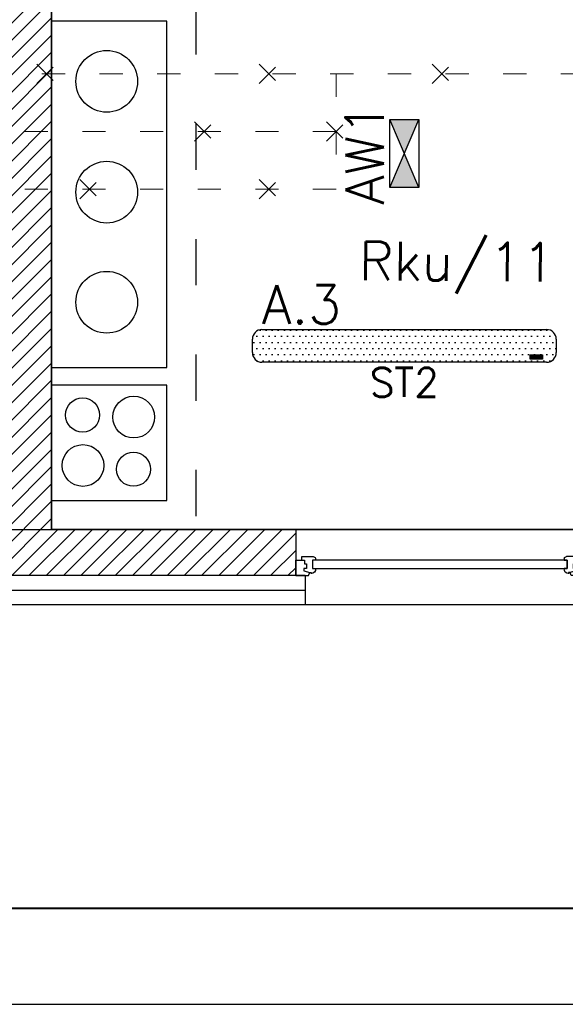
# Model space of a CAD drawing. Header units: millimetres. Extents: x 22250 to 51280, y -5012 to 7692.
# Tile 78 of 182: x 39520 to 39804, y 1531 to 2043. Entities that reach past the tile are written whole.
import ezdxf
from ezdxf.enums import TextEntityAlignment as Align

# ---------------------------------------------------------------- set-up
doc = ezdxf.new("R2010")
doc.units = ezdxf.units.MM
doc.linetypes.add('ACAD_ISO03W100', pattern=[30, 12, -18])
for name, color, linetype in [('_BI_LOGO', 140, 'Continuous'), ('_BI_OSW_OPIS', 140, 'Continuous'), ('_BI_OSW_OPRAWY', 140, 'Continuous'), ('E_podklad', 252, 'Continuous')]:
    doc.layers.add(name, color=color, linetype=linetype)
doc.layers.add('A_OPISY', color=40, linetype='Continuous', lineweight=9)
doc.layers.add('E_Obwody', color=3, linetype='Continuous', lineweight=13)
doc.styles.add('romans', font='romans.shx')
doc.styles.get("Standard").update_dxf_attribs({"font": 'arial.ttf'})
doc.linetypes.add('BATTING', pattern='A,0.0001,-0.1,[134,ltypeshp.shx,S=0.1,R=0,X=-0.1,Y=0],-0.2,[134,ltypeshp.shx,S=0.1,R=180,X=0.1,Y=0],-0.1', length=0.4001)

# ---------------------------------------------------------------- blocks, each defined once
blk = doc.blocks.new('ROZBIÓRKI_DOM')
at = {"layer": 'A_OPISY', "color": 22, "linetype": 'ACAD_ISO03W100', "true_color": 0xe22908}
for p, q in [((19191.42, 7575.89), (19201.42, 7565.89)), ((19191.42, 7565.89), (19201.42, 7575.89)), ((19307.15, 7575.89), (19317.15, 7565.89)), ((19307.15, 7565.89), (19317.15, 7575.89)), ((19397.2, 7575.89), (19407.2, 7565.89)), ((19397.2, 7565.89), (19407.2, 7575.89)), ((19347.15, 7570.89), (19347.15, 7510.89)), ((19273.52, 7545.89), (19283.52, 7535.89)), ((19273.52, 7535.89), (19283.52, 7545.89)), ((19342.15, 7545.89), (19352.15, 7535.89)), ((19342.15, 7535.89), (19352.15, 7545.89)), ((19213.84, 7515.89), (19223.84, 7505.89)), ((19213.84, 7505.89), (19223.84, 7515.89)), ((19307.15, 7515.89), (19317.15, 7505.89)), ((19307.15, 7505.89), (19317.15, 7515.89))]:
    blk.add_line(p, q, dxfattribs=at)
for points in [[(19347.15, 7510.89), (19061.15, 7510.89), (19061.15, 7724.89)], [(19347.15, 7540.89), (19091.15, 7540.89), (19091.15, 7724.89)], [(19566.15, 7570.89), (19121.15, 7570.89), (19121.15, 7724.89)]]:
    blk.add_lwpolyline(points, dxfattribs=at)
blk = doc.blocks.new('*U221')
at = {"color": 144}
for p, q in [((110, 0), (110, -8)), ((110, 0), (116.68, 0)), ((110, 0), (110, -8)), ((116.68, 0), (117.26, -1.55)), ((253.32, 0), (252.74, -1.55)), ((260, 0), (253.32, 0)), ((260, 0), (260, -8)), ((114.24, -2.4), (117.26, -1.55)), ((114.24, -3.73), (114.24, -2.4)), ((115.61, -3.73), (114.24, -3.73)), ((115.61, -6.06), (115.61, -3.73)), ((117.26, -1.55), (118.11, -1.55)), ((118.11, -1.55), (118.01, -1.01)), ((118.75, -7.98), (118.75, -3.66)), ((118.75, -3.66), (120.38, -3.66)), ((251.25, -3.66), (249.62, -3.66)), ((251.25, -7.98), (251.25, -3.66)), ((251.89, -1.55), (251.99, -1.01)), ((252.74, -1.55), (251.89, -1.55)), ((255.76, -2.4), (252.74, -1.55)), ((254.39, -6.06), (254.39, -3.73)), ((254.39, -3.73), (255.76, -3.73)), ((255.76, -3.73), (255.76, -2.4)), ((110, -8), (113.2, -8)), ((113.2, -8), (113.2, -9.92)), ((113.2, -8), (114.59, -8)), ((113.2, -9.92), (119.06, -9.92)), ((114.59, -8), (114.59, -6.06)), ((114.59, -6.06), (115.61, -6.06)), ((120.34, -7.98), (118.75, -7.98)), ((120.34, -9.03), (120.34, -7.98)), ((249.66, -9.03), (249.66, -7.98)), ((249.66, -7.98), (251.25, -7.98)), ((256.8, -9.92), (250.94, -9.92)), ((255.41, -6.06), (254.39, -6.06)), ((255.41, -8), (255.41, -6.06)), ((256.8, -8), (255.41, -8)), ((260, -8), (256.8, -8)), ((256.8, -8), (256.8, -9.92))]:
    blk.add_line(p, q, dxfattribs=at)
blk.add_lwpolyline([(118.75, -3.66), (251.25, -3.66), (251.25, -7.98), (118.75, -7.98)], close=True, dxfattribs=at)
for centre, radius, start, end in [((117.87, -3.52), 2.51, 356.8105, 86.8105), ((252.13, -3.52), 2.51, 93.1895, 183.1895), ((118.97, -8.42), 1.5, 273.3553, 335.6854), ((251.03, -8.42), 1.5, 204.3146, 266.6447)]:
    blk.add_arc(centre, radius, start, end, dxfattribs=at)
blk = doc.blocks.new('*U967')
blk.add_lwpolyline([(-71, 0), (0, 0), (0, 42), (-71, 42)], close=True)
at = {"lineweight": 40}
blk.add_lwpolyline([(-68, 1), (-1, 1), (-1, 41), (-68, 41)], close=True, dxfattribs=at)
blk = doc.blocks.new('AW1')
at = {"layer": '_BI_OSW_OPRAWY'}
h = blk.add_hatch(color=1, dxfattribs=at)
h.paths.add_polyline_path([(17.7, -7.6), (17.7, 7.6), (0, 0)])
h.paths.add_polyline_path([(0, 0), (-17.7, 7.6), (-17.7, -7.6)])
for p, q in [((-17.7, -7.6), (17.7, 7.6)), ((-17.7, 7.6), (17.7, -7.6))]:
    blk.add_line(p, q, dxfattribs=at)
blk.add_lwpolyline([(-17.7, 7.6), (17.7, 7.6), (17.7, -7.6), (-17.7, -7.6), (-17.7, 7.6)], dxfattribs=at)
at = {"layer": '_BI_OSW_OPIS', "color": 1, "style": 'romans'}
blk.add_attdef('AW1', text='', height=20, dxfattribs=at).set_placement((0, 10.6), align=Align.CENTER)
blk = doc.blocks.new('BI_LOGO')
at = {"layer": '_BI_LOGO', "linetype": 'Continuous'}
for p, q in [((0, 2.16), (6.37, 2.16)), ((0, 0), (0, 2.16)), ((6.37, 0), (0, 0)), ((0.17, 0.57), (0.17, 1.93)), ((0.17, 1.93), (0.75, 1.93)), ((0.76, 0.57), (0.17, 0.57)), ((0.45, 1.67), (0.82, 1.67)), ((0.45, 1.39), (0.45, 1.67)), ((0.82, 1.39), (0.45, 1.39)), ((0.45, 1.16), (0.84, 1.16)), ((0.45, 0.81), (0.45, 1.16)), ((0.84, 0.81), (0.45, 0.81)), ((0.75, 1.93), (0.8, 1.93)), ((0.81, 0.57), (0.76, 0.57)), ((0.8, 1.93), (0.84, 1.92)), ((0.86, 0.57), (0.81, 0.57)), ((0.82, 1.67), (0.85, 1.67)), ((0.85, 1.4), (0.82, 1.39)), ((0.84, 1.92), (0.89, 1.92)), ((0.84, 1.16), (0.87, 1.16)), ((0.87, 0.82), (0.84, 0.81)), ((0.85, 1.67), (0.88, 1.66)), ((0.88, 1.4), (0.85, 1.4)), ((0.9, 0.57), (0.86, 0.57)), ((0.87, 1.16), (0.9, 1.15)), ((0.9, 0.82), (0.87, 0.82)), ((0.88, 1.66), (0.9, 1.65)), ((0.9, 1.42), (0.88, 1.4)), ((0.89, 1.92), (0.93, 1.91)), ((0.9, 1.65), (0.92, 1.63)), ((0.92, 1.43), (0.9, 1.42)), ((0.9, 1.15), (0.92, 1.13)), ((0.93, 0.84), (0.9, 0.82)), ((0.94, 0.58), (0.9, 0.57)), ((0.92, 1.63), (0.94, 1.61)), ((0.94, 1.45), (0.92, 1.43)), ((0.92, 1.13), (0.95, 1.12)), ((0.93, 1.91), (0.97, 1.91)), ((0.95, 0.85), (0.93, 0.84)), ((0.94, 1.61), (0.95, 1.59)), ((0.95, 1.47), (0.94, 1.45)), ((0.98, 0.59), (0.94, 0.58)), ((0.95, 1.59), (0.96, 1.57)), ((0.96, 1.5), (0.95, 1.47)), ((0.95, 1.12), (0.96, 1.1)), ((0.96, 0.87), (0.95, 0.85)), ((0.96, 1.57), (0.96, 1.54)), ((0.96, 1.54), (0.96, 1.52)), ((0.96, 1.52), (0.96, 1.5)), ((0.96, 1.1), (0.98, 1.08)), ((0.98, 0.89), (0.96, 0.87)), ((0.97, 1.91), (1, 1.9)), ((0.98, 1.08), (0.99, 1.05)), ((0.99, 0.92), (0.98, 0.89)), ((1.04, 0.61), (0.98, 0.59)), ((0.99, 1.05), (0.99, 1.03)), ((0.99, 1.03), (1, 1)), ((1, 0.94), (0.99, 0.92)), ((1, 1.9), (1.06, 1.88)), ((1, 1), (1, 0.97)), ((1, 0.97), (1, 0.94)), ((1.09, 0.63), (1.04, 0.61)), ((1.06, 1.88), (1.1, 1.86)), ((1.11, 1.31), (1.08, 1.29)), ((1.08, 1.29), (1.13, 1.27)), ((1.14, 0.66), (1.09, 0.63)), ((1.1, 1.86), (1.14, 1.83)), ((1.13, 1.33), (1.11, 1.31)), ((1.16, 1.36), (1.13, 1.33)), ((1.13, 1.27), (1.17, 1.25)), ((1.14, 1.83), (1.18, 1.79)), ((1.18, 0.69), (1.14, 0.66)), ((1.18, 1.39), (1.16, 1.36)), ((1.17, 1.25), (1.2, 1.22)), ((1.18, 1.79), (1.2, 1.76)), ((1.2, 1.43), (1.18, 1.39)), ((1.22, 0.74), (1.18, 0.69)), ((1.2, 1.76), (1.22, 1.72)), ((1.22, 1.46), (1.2, 1.43)), ((1.2, 1.22), (1.23, 1.18)), ((1.22, 1.72), (1.23, 1.68)), ((1.23, 1.5), (1.22, 1.46)), ((1.25, 0.79), (1.22, 0.74)), ((1.23, 1.68), (1.24, 1.64)), ((1.24, 1.54), (1.23, 1.5)), ((1.23, 1.18), (1.25, 1.13)), ((1.24, 1.64), (1.24, 1.59)), ((1.24, 1.59), (1.24, 1.54)), ((1.25, 1.13), (1.27, 1.1)), ((1.26, 0.83), (1.25, 0.79)), ((1.27, 0.87), (1.26, 0.83)), ((1.27, 1.15), (1.28, 1.19)), ((1.27, 1.1), (1.27, 1.15)), ((1.27, 1.05), (1.27, 1.1)), ((1.27, 1.01), (1.27, 1.05)), ((1.27, 0.96), (1.27, 1.01)), ((1.28, 0.91), (1.27, 0.96)), ((1.28, 0.91), (1.27, 0.87)), ((1.28, 1.19), (1.29, 1.23)), ((1.29, 0.88), (1.28, 0.91)), ((1.29, 1.23), (1.3, 1.27)), ((1.3, 0.84), (1.29, 0.88)), ((1.3, 1.27), (1.32, 1.32)), ((1.31, 0.81), (1.3, 0.84)), ((1.33, 0.77), (1.31, 0.81)), ((1.32, 1.32), (1.35, 1.37)), ((1.35, 0.73), (1.33, 0.77)), ((1.35, 1.37), (1.37, 1.41)), ((1.38, 0.7), (1.35, 0.73)), ((1.37, 1.41), (1.4, 1.44)), ((1.4, 0.67), (1.38, 0.7)), ((1.4, 1.44), (1.44, 1.48)), ((1.43, 0.64), (1.4, 0.67)), ((1.47, 0.62), (1.43, 0.64)), ((1.44, 1.48), (1.48, 1.51)), ((1.5, 0.59), (1.47, 0.62)), ((1.48, 1.51), (1.52, 1.54)), ((1.54, 0.58), (1.5, 0.59)), ((1.52, 1.54), (1.56, 1.56)), ((2.18, 0.99), (1.53, 0.98)), ((1.53, 0.98), (1.54, 0.93)), ((1.54, 0.93), (1.56, 0.88)), ((1.58, 0.56), (1.54, 0.58)), ((1.56, 1.56), (1.6, 1.57)), ((1.57, 1.22), (1.56, 1.17)), ((1.56, 1.17), (1.93, 1.17)), ((1.56, 0.88), (1.58, 0.83)), ((1.58, 1.27), (1.57, 1.22)), ((1.61, 1.31), (1.58, 1.27)), ((1.58, 0.83), (1.6, 0.8)), ((1.62, 0.55), (1.58, 0.56)), ((1.6, 1.57), (1.65, 1.58)), ((1.6, 0.8), (1.64, 0.77)), ((1.65, 1.34), (1.61, 1.31)), ((1.66, 0.54), (1.62, 0.55)), ((1.64, 0.77), (1.68, 0.76)), ((1.65, 1.58), (1.7, 1.59)), ((1.7, 1.36), (1.65, 1.34)), ((1.71, 0.53), (1.66, 0.54)), ((1.68, 0.76), (1.73, 0.75)), ((1.7, 1.59), (1.75, 1.59)), ((1.75, 1.36), (1.7, 1.36)), ((1.75, 0.53), (1.71, 0.53)), ((1.73, 0.75), (1.77, 0.75)), ((1.75, 1.59), (1.8, 1.59)), ((1.79, 1.35), (1.75, 1.36)), ((1.8, 0.53), (1.75, 0.53)), ((1.77, 0.75), (1.8, 0.76)), ((1.83, 1.33), (1.79, 1.35)), ((1.8, 1.59), (1.85, 1.58)), ((1.8, 0.76), (1.83, 0.77)), ((1.85, 0.54), (1.8, 0.53)), ((1.87, 1.3), (1.83, 1.33)), ((1.83, 0.77), (1.86, 0.79)), ((1.85, 1.58), (1.89, 1.57)), ((1.9, 0.55), (1.85, 0.54)), ((1.86, 0.79), (1.88, 0.81)), ((1.9, 1.26), (1.87, 1.3)), ((1.88, 0.81), (1.89, 0.83)), ((1.89, 1.57), (1.93, 1.56)), ((1.89, 0.83), (1.9, 0.86)), ((1.92, 1.22), (1.9, 1.26)), ((1.9, 0.86), (2.2, 0.86)), ((1.95, 0.56), (1.9, 0.55)), ((1.93, 1.17), (1.92, 1.22)), ((1.93, 1.56), (1.97, 1.54)), ((1.99, 0.59), (1.95, 0.56)), ((1.97, 1.54), (2.01, 1.51)), ((2.04, 0.61), (1.99, 0.59)), ((2.01, 1.51), (2.05, 1.49)), ((2.08, 0.64), (2.04, 0.61)), ((2.05, 1.49), (2.08, 1.45)), ((2.08, 1.45), (2.11, 1.42)), ((2.11, 0.68), (2.08, 0.64)), ((2.11, 1.42), (2.13, 1.38)), ((2.14, 0.72), (2.11, 0.68)), ((2.13, 1.38), (2.15, 1.34)), ((2.17, 0.76), (2.14, 0.72)), ((2.15, 1.34), (2.18, 1.29)), ((2.17, 1.06), (2.18, 1.11)), ((2.18, 0.99), (2.17, 1.06)), ((2.18, 0.8), (2.17, 0.76)), ((2.18, 1.29), (2.19, 1.25)), ((2.18, 1.15), (2.19, 1.19)), ((2.18, 1.11), (2.18, 1.15)), ((2.18, 0.96), (2.18, 0.99)), ((2.19, 0.91), (2.18, 0.96)), ((2.2, 0.86), (2.18, 0.8)), ((2.19, 1.24), (2.2, 1.28)), ((2.19, 1.25), (2.19, 1.24)), ((2.19, 1.19), (2.19, 1.24)), ((2.21, 0.86), (2.19, 0.91)), ((2.19, 0.46), (2.48, 0.46)), ((2.2, 0.4), (2.19, 0.46)), ((2.2, 1.28), (2.22, 1.32)), ((2.21, 0.36), (2.2, 0.4)), ((2.22, 0.81), (2.21, 0.86)), ((2.22, 0.33), (2.21, 0.36)), ((2.22, 1.32), (2.23, 1.37)), ((2.24, 0.77), (2.22, 0.81)), ((2.24, 0.32), (2.22, 0.33)), ((2.23, 1.37), (2.26, 1.41)), ((2.27, 0.73), (2.24, 0.77)), ((2.26, 0.29), (2.24, 0.32)), ((2.26, 1.41), (2.28, 1.45)), ((2.29, 0.26), (2.26, 0.29)), ((2.29, 0.7), (2.27, 0.73)), ((2.28, 1.45), (2.31, 1.48)), ((2.32, 0.66), (2.29, 0.7)), ((2.33, 0.23), (2.29, 0.26)), ((2.31, 1.48), (2.35, 1.51)), ((2.36, 0.63), (2.32, 0.66)), ((2.38, 0.21), (2.33, 0.23)), ((2.35, 1.51), (2.38, 1.54)), ((2.39, 0.61), (2.36, 0.63)), ((2.38, 1.54), (2.43, 1.56)), ((2.43, 0.18), (2.38, 0.21)), ((2.43, 0.59), (2.39, 0.61)), ((2.43, 1.56), (2.47, 1.57)), ((2.48, 0.58), (2.43, 0.59)), ((2.46, 0.17), (2.43, 0.18)), ((2.43, 0.18), (2.43, 0.18)), ((2.46, 1.15), (2.45, 1.1)), ((2.45, 1.1), (2.45, 1.05)), ((2.45, 1.05), (2.45, 1)), ((2.45, 1), (2.46, 0.96)), ((2.47, 1.19), (2.46, 1.15)), ((2.46, 0.96), (2.47, 0.92)), ((2.5, 0.16), (2.46, 0.17)), ((2.47, 1.57), (2.52, 1.58)), ((2.48, 1.22), (2.47, 1.19)), ((2.47, 0.92), (2.49, 0.88)), ((2.49, 1.26), (2.48, 1.22)), ((2.52, 0.57), (2.48, 0.58)), ((2.48, 0.46), (2.49, 0.43)), ((2.51, 1.28), (2.49, 1.26)), ((2.49, 0.88), (2.51, 0.85)), ((2.49, 0.43), (2.52, 0.41)), ((2.55, 0.16), (2.5, 0.16)), ((2.53, 1.31), (2.51, 1.28)), ((2.51, 0.85), (2.54, 0.83)), ((2.52, 1.58), (2.58, 1.58)), ((2.57, 0.57), (2.52, 0.57)), ((2.52, 0.41), (2.54, 0.38)), ((2.56, 1.32), (2.53, 1.31)), ((2.54, 0.83), (2.57, 0.8)), ((2.54, 0.38), (2.57, 0.37)), ((2.59, 0.16), (2.55, 0.16)), ((2.59, 1.34), (2.56, 1.32)), ((2.57, 0.8), (2.61, 0.79)), ((2.61, 0.57), (2.57, 0.57)), ((2.57, 0.37), (2.62, 0.37)), ((2.58, 1.58), (2.64, 1.58)), ((2.62, 1.34), (2.59, 1.34)), ((2.64, 0.15), (2.59, 0.16)), ((2.61, 0.79), (2.65, 0.79)), ((2.65, 0.57), (2.61, 0.57)), ((2.65, 1.35), (2.62, 1.34)), ((2.62, 0.37), (2.66, 0.37)), ((2.64, 1.58), (2.7, 1.57)), ((2.69, 0.15), (2.64, 0.15)), ((2.71, 1.34), (2.65, 1.35)), ((2.65, 0.79), (2.71, 0.79)), ((2.69, 0.58), (2.65, 0.57)), ((2.66, 0.37), (2.7, 0.37)), ((2.73, 0.59), (2.69, 0.58)), ((2.74, 0.16), (2.69, 0.15)), ((2.7, 1.57), (2.75, 1.55)), ((2.7, 0.37), (2.74, 0.38)), ((2.75, 1.33), (2.71, 1.34)), ((2.71, 0.79), (2.75, 0.81)), ((2.77, 0.6), (2.73, 0.59)), ((2.74, 0.38), (2.77, 0.39)), ((2.78, 0.16), (2.74, 0.16)), ((2.75, 1.55), (2.79, 1.52)), ((2.79, 1.3), (2.75, 1.33)), ((2.75, 0.81), (2.79, 0.83)), ((2.8, 0.62), (2.77, 0.6)), ((2.77, 0.39), (2.8, 0.41)), ((2.83, 0.17), (2.78, 0.16)), ((2.79, 1.52), (2.83, 1.49)), ((2.82, 1.27), (2.79, 1.3)), ((2.79, 0.83), (2.82, 0.87)), ((2.83, 0.64), (2.8, 0.62)), ((2.8, 0.41), (2.83, 0.43)), ((2.84, 1.22), (2.82, 1.27)), ((2.82, 0.87), (2.84, 0.91)), ((2.83, 1.49), (2.86, 1.44)), ((2.86, 0.67), (2.83, 0.64)), ((2.83, 0.43), (2.84, 0.46)), ((2.87, 0.18), (2.83, 0.17)), ((2.86, 1.17), (2.84, 1.22)), ((2.84, 0.91), (2.86, 0.96)), ((2.84, 0.46), (2.85, 0.5)), ((2.85, 0.5), (2.86, 0.54)), ((2.86, 1.44), (2.86, 1.56)), ((2.86, 1.56), (3.13, 1.56)), ((2.87, 1.12), (2.86, 1.17)), ((2.86, 0.96), (2.87, 1.01)), ((2.86, 0.58), (2.86, 0.67)), ((2.86, 0.54), (2.86, 0.58)), ((2.87, 1.06), (2.87, 1.12)), ((2.87, 1.01), (2.87, 1.06)), ((2.9, 0.19), (2.87, 0.18)), ((2.94, 0.2), (2.9, 0.19)), ((2.98, 0.23), (2.94, 0.2)), ((3.02, 0.26), (2.98, 0.23)), ((3.04, 0.29), (3.02, 0.26)), ((3.07, 0.33), (3.04, 0.29)), ((3.09, 0.38), (3.07, 0.33)), ((3.11, 0.43), (3.09, 0.38)), ((3.13, 0.49), (3.11, 0.43)), ((3.13, 1.56), (3.13, 0.72)), ((3.13, 0.72), (3.13, 0.67)), ((3.13, 0.67), (3.13, 0.62)), ((3.13, 0.62), (3.13, 0.58)), ((3.13, 0.58), (3.13, 0.53)), ((3.13, 0.53), (3.13, 0.49)), ((3.22, 0.55), (3.22, 1.9)), ((3.22, 1.9), (3.5, 1.9)), ((3.5, 0.55), (3.22, 0.55)), ((3.5, 1.9), (3.5, 1.46)), ((3.5, 1.46), (3.51, 1.49)), ((3.51, 1.22), (3.5, 1.18)), ((3.5, 1.18), (3.5, 1.13)), ((3.5, 1.13), (3.5, 1.08)), ((3.5, 1.08), (3.5, 0.55)), ((3.51, 1.49), (3.54, 1.51)), ((3.52, 1.25), (3.51, 1.22)), ((3.54, 1.28), (3.52, 1.25)), ((3.54, 1.51), (3.57, 1.53)), ((3.55, 1.3), (3.54, 1.28)), ((3.59, 1.33), (3.55, 1.3)), ((3.57, 1.53), (3.6, 1.55)), ((3.65, 1.35), (3.59, 1.33)), ((3.6, 1.55), (3.64, 1.56)), ((3.64, 1.56), (3.69, 1.58)), ((3.7, 1.36), (3.65, 1.35)), ((3.69, 1.58), (3.73, 1.58)), ((3.74, 1.35), (3.7, 1.36)), ((3.73, 1.58), (3.77, 1.59)), ((3.77, 1.33), (3.74, 1.35)), ((3.77, 1.59), (3.81, 1.59)), ((3.8, 1.31), (3.77, 1.33)), ((3.82, 1.29), (3.8, 1.31)), ((3.81, 1.59), (3.86, 1.58)), ((3.83, 1.26), (3.82, 1.29)), ((3.84, 1.23), (3.83, 1.26)), ((3.85, 1.19), (3.84, 1.23)), ((3.85, 1.15), (3.85, 1.19)), ((3.85, 1.1), (3.85, 1.15)), ((3.85, 0.56), (3.85, 1.1)), ((4.13, 0.56), (3.85, 0.56)), ((3.86, 1.58), (3.9, 1.57)), ((3.9, 1.57), (3.94, 1.56)), ((3.94, 1.56), (3.98, 1.54)), ((3.98, 1.54), (4.01, 1.51)), ((4.01, 1.51), (4.04, 1.48)), ((4.04, 1.48), (4.07, 1.45)), ((4.07, 1.45), (4.09, 1.41)), ((4.09, 1.41), (4.11, 1.36)), ((4.11, 1.36), (4.12, 1.31)), ((4.12, 1.31), (4.12, 1.27)), ((4.12, 1.27), (4.13, 1.22)), ((4.13, 1.22), (4.13, 1.17)), ((4.13, 1.17), (4.13, 0.56)), ((4.14, 1.14), (4.15, 1.18)), ((4.14, 1.09), (4.14, 1.14)), ((4.14, 1.05), (4.14, 1.09)), ((4.14, 1), (4.14, 1.05)), ((4.14, 0.96), (4.14, 1)), ((4.15, 0.92), (4.14, 0.96)), ((4.15, 1.18), (4.16, 1.23)), ((4.16, 0.88), (4.15, 0.92)), ((4.16, 1.23), (4.17, 1.27)), ((4.17, 0.84), (4.16, 0.88)), ((4.17, 1.27), (4.19, 1.32)), ((4.18, 0.8), (4.17, 0.84)), ((4.2, 0.77), (4.18, 0.8)), ((4.19, 1.32), (4.22, 1.36)), ((4.22, 0.73), (4.2, 0.77)), ((4.22, 1.36), (4.24, 1.4)), ((4.25, 0.69), (4.22, 0.73)), ((4.24, 1.4), (4.28, 1.44)), ((4.28, 0.66), (4.25, 0.69)), ((4.28, 1.44), (4.31, 1.47)), ((4.31, 0.64), (4.28, 0.66)), ((4.31, 1.47), (4.35, 1.5)), ((4.34, 0.61), (4.31, 0.64)), ((4.38, 0.59), (4.34, 0.61)), ((4.35, 1.5), (4.39, 1.53)), ((4.41, 0.57), (4.38, 0.59)), ((4.39, 1.53), (4.43, 1.55)), ((5.09, 0.98), (4.41, 0.97)), ((4.41, 0.97), (4.41, 0.93)), ((4.41, 0.93), (4.43, 0.87)), ((4.45, 0.55), (4.41, 0.57)), ((4.43, 1.55), (4.47, 1.57)), ((4.44, 1.22), (4.43, 1.16)), ((4.43, 1.16), (4.79, 1.16)), ((4.43, 0.87), (4.45, 0.83)), ((4.46, 1.27), (4.44, 1.22)), ((4.45, 0.83), (4.48, 0.79)), ((4.49, 0.54), (4.45, 0.55)), ((4.49, 1.32), (4.46, 1.27)), ((4.47, 1.57), (4.52, 1.58)), ((4.48, 0.79), (4.51, 0.77)), ((4.52, 1.34), (4.49, 1.32)), ((4.54, 0.53), (4.49, 0.54)), ((4.51, 0.77), (4.56, 0.75)), ((4.52, 1.58), (4.57, 1.58)), ((4.57, 1.35), (4.52, 1.34)), ((4.58, 0.53), (4.54, 0.53)), ((4.56, 0.75), (4.6, 0.75)), ((4.57, 1.58), (4.62, 1.59)), ((4.63, 1.36), (4.57, 1.35)), ((4.62, 0.53), (4.58, 0.53)), ((4.6, 0.75), (4.64, 0.75)), ((4.62, 1.59), (4.67, 1.58)), ((4.67, 0.53), (4.62, 0.53)), ((4.67, 1.35), (4.63, 1.36)), ((4.64, 0.75), (4.67, 0.75)), ((4.67, 1.58), (4.72, 1.58)), ((4.71, 1.33), (4.67, 1.35)), ((4.67, 0.75), (4.7, 0.76)), ((4.72, 0.54), (4.67, 0.53)), ((4.7, 0.76), (4.73, 0.78)), ((4.74, 1.3), (4.71, 1.33)), ((4.72, 1.58), (4.76, 1.57)), ((4.77, 0.54), (4.72, 0.54)), ((4.73, 0.78), (4.75, 0.8)), ((4.77, 1.26), (4.74, 1.3)), ((4.75, 0.8), (4.77, 0.83)), ((4.76, 1.57), (4.8, 1.55)), ((4.79, 1.21), (4.77, 1.26)), ((4.77, 0.83), (4.78, 0.86)), ((4.82, 0.56), (4.77, 0.54)), ((4.78, 0.86), (5.07, 0.85)), ((4.79, 1.16), (4.79, 1.21)), ((4.8, 1.55), (4.85, 1.53)), ((4.87, 0.58), (4.82, 0.56)), ((4.85, 1.53), (4.88, 1.51)), ((4.91, 0.61), (4.87, 0.58)), ((4.88, 1.51), (4.92, 1.48)), ((4.95, 0.64), (4.91, 0.61)), ((4.92, 1.48), (4.95, 1.45)), ((4.95, 1.45), (4.98, 1.41)), ((4.98, 0.67), (4.95, 0.64)), ((4.98, 1.41), (5, 1.37)), ((5.01, 0.71), (4.98, 0.67)), ((5, 1.37), (5.03, 1.33)), ((5.04, 0.75), (5.01, 0.71)), ((5.03, 1.33), (5.05, 1.29)), ((5.06, 0.8), (5.04, 0.75)), ((5.05, 1.29), (5.06, 1.25)), ((5.06, 1.25), (5.07, 1.21)), ((5.07, 0.85), (5.06, 0.8)), ((5.07, 1.21), (5.08, 1.17)), ((5.08, 1.17), (5.08, 1.12)), ((5.08, 1.12), (5.09, 1.08)), ((5.09, 1.08), (5.09, 1.03)), ((5.09, 1.03), (5.09, 0.98)), ((5.1, 0.55), (5.1, 1.91)), ((5.1, 1.91), (5.37, 1.91)), ((5.37, 0.55), (5.1, 0.55)), ((5.37, 1.91), (5.37, 0.55)), ((5.47, 0.54), (5.47, 1.9)), ((5.47, 1.9), (5.74, 1.9)), ((5.74, 0.54), (5.47, 0.54)), ((5.74, 1.9), (5.74, 0.54)), ((5.84, 1.65), (5.84, 1.91)), ((5.84, 1.91), (6.11, 1.91)), ((6.11, 1.65), (5.84, 1.65)), ((5.84, 0.55), (5.84, 1.55)), ((5.84, 1.55), (6.11, 1.55)), ((6.11, 0.55), (5.84, 0.55)), ((6.11, 1.91), (6.11, 1.65)), ((6.11, 1.55), (6.11, 0.55)), ((6.37, 2.16), (6.37, 0))]:
    blk.add_line(p, q, dxfattribs=at)
blk = doc.blocks.new('A.3 ST2')
at = {"layer": '_BI_OSW_OPRAWY'}
h = blk.add_hatch(dxfattribs=at)
h.set_pattern_fill('DOTS', color=256, scale=2)
h.set_pattern_definition([(0, (-2345.8168, -5970), (1.5875, 3.175), [0, -3.175])])
h.paths.add_polyline_path([(79.05, 3.5, 0.414214), (74.05, 8.5), (-74.05, 8.5, 0.414214), (-79.05, 3.5), (-79.05, -3.5, 0.414214), (-74.05, -8.5), (74.05, -8.5, 0.414214), (79.05, -3.5)])
h.paths.add_polyline_path([(65.54, -4.7), (71.91, -4.7), (71.91, -6.86), (65.54, -6.86)], flags=16)
h.paths.add_polyline_path([(66.96, -5.69), (66.9, -5.67), (66.89, -5.69)], flags=0)
h.paths.add_polyline_path([(66.39, -5.7), (66.61, -5.72), (66.62, -5.7)], flags=0)
h.paths.add_polyline_path([(66.68, -5.52), (66.7, -5.5), (66.48, -5.24), (66.65, -5.54)], flags=0)
h.paths.add_polyline_path([(66.76, -5.14), (66.74, -5.1), (66.72, -5.07), (66.68, -5.03), (66.64, -5), (66.6, -4.98), (66.55, -4.96), (66.51, -4.95), (66.47, -4.94), (66.43, -4.94), (66.39, -4.93), (66.34, -4.93), (66.29, -4.93), (65.99, -4.93), (65.99, -5.19), (66.36, -5.19), (66.73, -5.22), (66.54, -5.37), (66.73, -5.62), (66.87, -5.49)], flags=0)
h.paths.add_polyline_path([(65.71, -4.93), (65.71, -6.04), (66, -6.04), (66, -5.7)], flags=0)
h.paths.add_polyline_path([(67.65, -5.87), (67.45, -5.6), (67.56, -5.87)], flags=0)
h.paths.add_polyline_path([(67.66, -6), (67.67, -5.97), (67.62, -5.99), (67.62, -6)], flags=0)
h.paths.add_polyline_path([(67.19, -5.52), (67.24, -5.5), (67.62, -5.46), (67.65, -5.44), (67.65, -5.44), (67.62, -5.4), (67.59, -5.37), (67.55, -5.34), (67.52, -5.32), (67.48, -5.3), (67.43, -5.29), (67.39, -5.27), (67.36, -5.27), (67.16, -5.55)], flags=0)
h.paths.add_polyline_path([(67.1, -5.98), (67.12, -6.03), (67.15, -6.06), (67.18, -6.08), (67.23, -6.1), (67.27, -6.1), (67.32, -6.11), (67.68, -6.04), (67.7, -5.91), (67.12, -6.23), (67.08, -5.93)], flags=0)
h.paths.add_polyline_path([(68.18, -5.28), (68.4, -5.31), (68.41, -5.22), (68.07, -5.28), (68.12, -5.27)], flags=0)
h.paths.add_polyline_path([(69.74, -5.38), (69.69, -5.67), (69.76, -5.38)], flags=0)
h.paths.add_polyline_path([(69.95, -5.88), (69.96, -5.93), (69.97, -5.98), (69.98, -5.99), (70.37, -6), (70.36, -5.88)], flags=0)
h.paths.add_polyline_path([(70.65, -5.69), (70.62, -5.69), (70.65, -5.92)], flags=0)
h.paths.add_polyline_path([(69.67, -6.18), (69.69, -6.19), (69.67, -5.54)], flags=0)
h.paths.add_polyline_path([(70.92, -4.95), (71.28, -4.95), (71.38, -4.95), (71.38, -4.95), (71.65, -4.95), (71.65, -5.2), (71.65, -5.31), (71.66, -5.31), (71.66, -6.31), (71.39, -6.31), (71.28, -6.31), (71.28, -6.31), (70.92, -6.31)], flags=0)
h.paths.add_polyline_path([(66.3, -6.29), (66.35, -6.29), (66.4, -6.29), (66.44, -6.28), (66.48, -6.28), (66.52, -6.27), (66.58, -6.25), (66.63, -6.23), (66.68, -6.2), (66.73, -6.16), (66.76, -6.12), (66.83, -5.99), (66.82, -5.95), (66.79, -6.17), (66.82, -6.18), (66.81, -5.75), (66.73, -5.53), (67.06, -5.32), (67.1, -5.3), (67.15, -5.29), (67.52, -5.19), (67.74, -5.6), (67.75, -5.58), (67.76, -5.54), (67.78, -5.49), (67.95, -5.17), (68.28, -5.3), (68.76, -5.3), (68.76, -4.95), (69.04, -4.95), (69.04, -5.24), (69.66, -5.3), (69.67, -5.42), (70.1, -5.26), (70.1, -5.28), (70.43, -5.23), (70.57, -5.53), (70.55, -5.48), (70.52, -5.44), (70.49, -5.41), (70.46, -5.38), (70.43, -5.35), (70.39, -5.33), (70.35, -5.31), (70.31, -5.29), (70.26, -5.28), (70.21, -5.27), (70.2, -5.27), (70.19, -5.28), (70.31, -5.6), (70.28, -5.56), (70.25, -5.53), (70.21, -5.51), (70.17, -5.5), (70.12, -5.5), (70.07, -5.52), (69.81, -5.69), (69.61, -5.41), (69.65, -5.47), (69.99, -5.3), (70.44, -5.7), (70.19, -6.33), (70.22, -6.33), (70.27, -6.32), (70.32, -6.31), (70.36, -6.3), (70.41, -6.28), (70.46, -6.25), (70.5, -6.22), (70.53, -6.18), (70.56, -6.14), (70.58, -6.11), (70.6, -6.06), (70.71, -5.68), (70.52, -5.44), (70.73, -5.76), (70.48, -6.34), (69.8, -6.32), (69.8, -6.3), (69.39, -6.3), (69.39, -5.76), (69.39, -5.71), (69.39, -5.67), (69.38, -5.63), (69.37, -5.6), (69.36, -5.57), (69.34, -5.54), (69.31, -5.53), (69.28, -5.51), (69.24, -5.5), (69.19, -5.51), (69.14, -5.53), (69.1, -5.55), (69.08, -5.58), (69.06, -5.61), (69.05, -5.64), (69.04, -5.68), (69.04, -5.72), (69.04, -5.77), (69.04, -6.31), (68.8, -6.31), (68.46, -6.72), (68.09, -6.7), (68.05, -6.69), (68.01, -6.69), (67.97, -6.67), (67.92, -6.65), (67.87, -6.63), (67.58, -6.41), (67.61, -6.34), (67.59, -6.34), (67.63, -6.39), (67.65, -6.31), (66.97, -6.34), (66.9, -6.16), (66.44, -6.29)], flags=0)
h.paths.add_polyline_path([(66.89, -5.49), (66.71, -5.82), (66.87, -6.09), (66.71, -5.76)], flags=0)
h.paths.add_polyline_path([(67.73, -5.61), (67.8, -5.85), (67.85, -5.88), (67.86, -5.87), (67.72, -5.57)], flags=0)
h.paths.add_polyline_path([(68.12, -5.3), (68.36, -5.59), (68.39, -5.64), (68.4, -5.69), (68.41, -5.74), (68.41, -5.8), (68.41, -5.85), (68.4, -5.89), (68.4, -6.35), (67.76, -6.23), (67.73, -5.9), (67.74, -5.95), (67.75, -6), (67.82, -6.19), (68.01, -6.4), (68.02, -6.4), (68.25, -6.28), (68.25, -6.28), (68.2, -6.29), (68.36, -5.99), (68.33, -6.03), (68.06, -6.21), (68, -5.86), (68, -5.81), (68, -5.76), (68, -5.71), (68.01, -5.67)], flags=0)
h.paths.add_polyline_path([(68.25, -6.07), (68.44, -6), (68.36, -6.69), (68.37, -6.69), (68.41, -6.68), (68.45, -6.67), (68.48, -6.65), (68.53, -6.63), (68.68, -6.5), (68.68, -6.25), (68.67, -6.4), (68.67, -6.3), (68.66, -6.66), (68.19, -6.71), (67.86, -6.1)], flags=0)
h.paths.add_polyline_path([(69.23, -5.28), (69.27, -5.27), (69.62, -5.23), (69.67, -5.59), (69.7, -5.96), (69.77, -6.29), (70.08, -6.32), (69.74, -6.26), (69.69, -5.94), (69.7, -5.96), (69.67, -5.59), (69.66, -5.54), (69.65, -5.5), (69.55, -5.2)], flags=0)
h.paths.add_polyline_path([(69.76, -5.5), (69.59, -5.82), (69.74, -6.09), (69.58, -5.76)], flags=0)
for p, q in [((-74.05, 8.5), (74.05, 8.5)), ((-79.05, -3.5), (-79.05, 3.5)), ((79.05, 3.5), (79.05, -3.5)), ((74.05, -8.5), (-74.05, -8.5))]:
    blk.add_line(p, q, dxfattribs=at)
for centre, start, end in [((-74.05, 3.5), 90, 180), ((74.05, 3.5), 0, 90), ((-74.05, -3.5), 180, 270), ((74.05, -3.5), 270, 0)]:
    blk.add_arc(centre, 5, start, end, dxfattribs=at)
blk.add_blockref('BI_LOGO', (65.54, -6.86), dxfattribs=at)
at = {"layer": '_BI_OSW_OPIS', "style": 'romans'}
blk.add_attdef('A.3', (-74.05, 11.5), '', height=20, dxfattribs=at)
blk.add_attdef('ST2', text='', height=15, dxfattribs=at).set_placement((0, -11.5), align=Align.TOP_CENTER)

msp = doc.modelspace()

# ---------------------------------------------------------------- hatches: boundary and pattern name
at = {"layer": 'E_podklad', "ltscale": 2}
h = msp.add_hatch(dxfattribs=at)
h.set_pattern_fill('ANSI31', color=256, scale=2)
h.set_pattern_definition([(45, (21569.699, -18526.9925), (-4.490128, 4.490128), [])])
h.paths.add_polyline_path([(39536.73, 2166.13), (39512.73, 2166.13), (39512.73, 1778.13), (39536.73, 1778.13)])
h.paths.add_polyline_path([(39073.73, 1778.13), (39073.73, 1754.13), (39202.96, 1754.13), (39202.96, 1778.13)])
h.paths.add_polyline_path([(38838.73, 1778.13), (38838.73, 1754.13), (38973.73, 1754.13), (38973.73, 1778.13)])
h.paths.add_polyline_path([(38952.73, 1924.13), (38928.73, 1924.13), (38928.73, 1778.13), (38952.73, 1778.13)])
h.paths.add_polyline_path([(38952.73, 2024.13), (38952.73, 2044.13), (38928.73, 2044.13), (38928.73, 2024.13)])
h.paths.add_polyline_path([(38952.73, 2166.13), (38928.73, 2166.13), (38928.73, 2144.13), (38952.73, 2144.13)])
h.paths.add_polyline_path([(38623.73, 2007.13), (38599.73, 2007.13), (38599.73, 1754.13), (38688.73, 1754.13), (38688.73, 1762.13), (38688.73, 1778.13), (38623.73, 1778.13)])
h.paths.add_polyline_path([(39663.73, 1754.13), (39663.73, 1778.13), (39202.96, 1778.13), (39202.96, 1754.13)])
h.paths.add_polyline_path([(39813.73, 1778.13), (39813.73, 1754.13), (39927.73, 1754.13), (39927.73, 1994.13), (39927.73, 2012.13), (39903.73, 2012.13), (39903.73, 1994.13), (39903.73, 1778.13)])

# ---------------------------------------------------------------- linework, layer by layer
at = {"layer": 'E_podklad', "linetype": 'ACAD_ISO03W100', "ltscale": 2}
msp.add_line((39611.73, 2169.13), (39611.73, 1778.13), dxfattribs=at)
at = {"layer": 'E_podklad', "ltscale": 2}
for p, q in [((39536.73, 2166.13), (39536.73, 1778.13)), ((39663.73, 1778.13), (39663.73, 1754.13)), ((39663.73, 1778.13), (39813.73, 1778.13)), ((39668.73, 1754.13), (39663.73, 1754.13)), ((39668.73, 1754.13), (39668.73, 1739.13)), ((39668.73, 1739.13), (39808.73, 1739.13))]:
    msp.add_line(p, q, dxfattribs=at)
for points in [[(39682.73, 2414.13), (39682.73, 2607.13), (39899.73, 2607.13), (39899.73, 2212.13), (39859.73, 2212.13), (39859.73, 2169.13), (39903.73, 2169.13), (39903.73, 1778.13), (39536.73, 1778.13), (39536.73, 2169.13), (39684.73, 2169.13), (39684.73, 2212.13), (39412.73, 2212.13), (39412.73, 2414.13), (39682.73, 2414.13)], [(39073.73, 1778.13), (39663.73, 1778.13)], [(39663.73, 1754.13), (39073.73, 1754.13)], [(39068.73, 1739.13), (39668.73, 1739.13)]]:
    msp.add_lwpolyline(points, dxfattribs=at)
for points in [[(39536.73, 1862.47), (39596.73, 1862.47), (39596.73, 2042.47), (39536.73, 2042.47)], [(39536.73, 1793.13), (39596.73, 1793.13), (39596.73, 1853.13), (39536.73, 1853.13)]]:
    msp.add_lwpolyline(points, close=True, dxfattribs=at)
at = {"layer": 'E_podklad', "linetype": 'BATTING', "ltscale": 18}
msp.add_lwpolyline([(39073.73, 1746.63), (39668.73, 1746.63)], dxfattribs=at)
at = {"layer": 'E_podklad', "ltscale": 2}
for centre, radius in [((39565.4, 2011.23), 16.06), ((39565.4, 1953.59), 16.06), ((39565.4, 1896.33), 16.06), ((39552.83, 1837.66), 8.87), ((39579.44, 1836.58), 10.86), ((39553.05, 1811.39), 10.86), ((39579.33, 1809.45), 8.87)]:
    msp.add_circle(centre, radius, dxfattribs=at)

# ---------------------------------------------------------------- block references
at = {"xscale": 50, "yscale": 50, "zscale": 50}
msp.add_blockref('*U967', (41041.35, 1531.14), dxfattribs=at)
at = {"layer": '_BI_OSW_OPRAWY', "rotation": 90}
msp.add_blockref('AW1', (39720.23, 1973.63), dxfattribs=at).add_auto_attribs({'AW1': 'AW1'})
at = {"layer": '_BI_OSW_OPRAWY'}
msp.add_blockref('A.3 ST2', (39720.23, 1873.63), dxfattribs=at).add_auto_attribs({'ST2': 'ST2', 'A.3': 'A.3'})
at = {"layer": 'E_podklad'}
msp.add_blockref('ROZBIÓRKI_DOM', (20337.57, -5555.75), dxfattribs=at)
at = {"layer": 'E_podklad', "transparency": 33554559, "xscale": -1, "rotation": 180}
msp.add_blockref('*U221', (39553.73, 1754.13), dxfattribs=at)

# ---------------------------------------------------------------- texts
at = {"layer": 'E_Obwody', "linetype": 'Continuous', "lineweight": 20, "insert": (39696.79, 1927.87), "char_height": 20, "width": 38.2199, "attachment_point": 1, "rotation": 359.5659}
msp.add_mtext('{\\Fsimplex,bigfont|c0;Rku/11}', dxfattribs=at)

doc.saveas('drawing.dxf')
